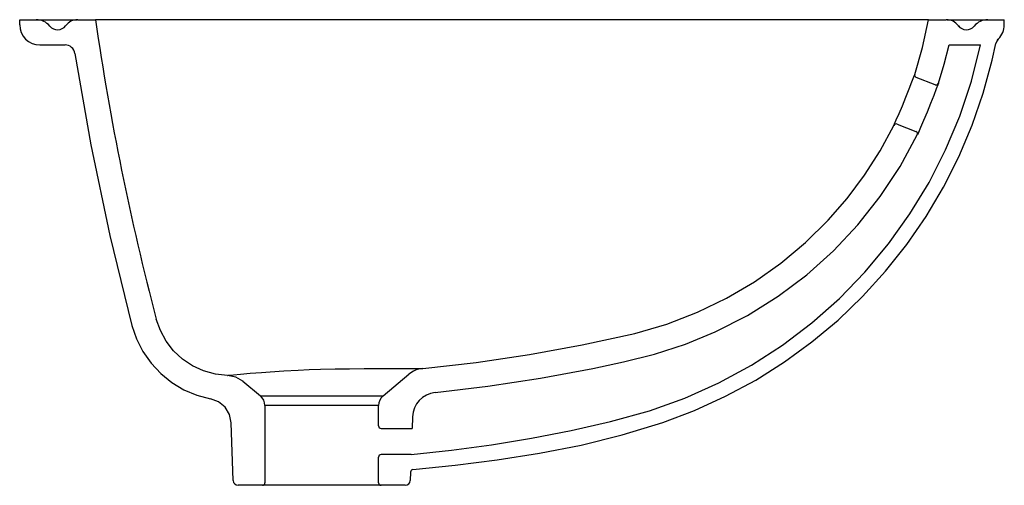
# Model space of a CAD drawing. Header units: millimetres. Extents: x 0 to 0.39, y 0 to 0.185.
import ezdxf

# ---------------------------------------------------------------- set-up
doc = ezdxf.new("R2010")
doc.units = ezdxf.units.MM
doc.header["$LTSCALE"] = 0.1
doc.layers.add('BLOCKS', color=3, linetype='Continuous')

msp = doc.modelspace()

# ---------------------------------------------------------------- linework, layer by layer
at = {"layer": 'BLOCKS'}
for p, q in [((0, 0.1845000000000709), (0.006514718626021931, 0.1845000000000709)), ((0, 0.1824999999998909), (0, 0.1845000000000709)), ((0.006514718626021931, 0.1845000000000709), (0.02282498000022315, 0.1845000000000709)), ((0.02300000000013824, 0.1845000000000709), (0.03000000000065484, 0.1845000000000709)), ((0.08446879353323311, 0.1845000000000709), (0.03000000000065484, 0.1845000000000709)), ((0.1950000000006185, 0.1845000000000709), (0.08446879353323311, 0.1845000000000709)), ((0.3583076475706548, 0.1845000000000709), (0.1950000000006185, 0.1845000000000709)), ((0.3600000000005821, 0.1845000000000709), (0.3583076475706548, 0.1845000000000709)), ((0.3600000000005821, 0.1845000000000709), (0.3670000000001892, 0.1845000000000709)), ((0.3673500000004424, 0.1845000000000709), (0.3816237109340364, 0.1845000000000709)), ((0.3816237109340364, 0.1845000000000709), (0.3834852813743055, 0.1845000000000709)), ((0.3834852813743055, 0.1845000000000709), (0.3900000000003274, 0.1845000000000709)), ((0.3900000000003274, 0.1824999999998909), (0.3900000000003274, 0.1845000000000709)), ((0.372853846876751, 0.1811626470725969), (0.3726199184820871, 0.1812957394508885)), ((0.3872933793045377, 0.176430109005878), (0.3876284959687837, 0.1768278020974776)), ((0.007999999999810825, 0.17450000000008), (0.01794761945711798, 0.17450000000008)), ((0.3681638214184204, 0.17450000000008), (0.3805563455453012, 0.17450000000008)), ((0.3625929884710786, 0.1587091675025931), (0.3551224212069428, 0.1615977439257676)), ((0.3474973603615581, 0.1431030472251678), (0.3549880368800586, 0.1402066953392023)), ((0.08228352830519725, 0.04354762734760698), (0.08239758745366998, 0.04356371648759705)), ((0.09580667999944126, 0.0447622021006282), (0.09581297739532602, 0.04476268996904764)), ((0.1439127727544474, 0.03541218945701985), (0.154166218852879, 0.04401585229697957)), ((0.1458840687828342, 0.04626529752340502), (0.1458955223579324, 0.04626528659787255)), ((0.08842861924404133, 0.04121207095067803), (0.09534064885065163, 0.03541218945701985)), ((0.09534064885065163, 0.03541218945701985), (0.1439127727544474, 0.03541218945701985)), ((0.09712671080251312, 0.03158196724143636), (0.09712671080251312, 0.0009999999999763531)), ((0.1421267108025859, 0.03158196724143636), (0.09712671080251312, 0.03158196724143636)), ((0.1421267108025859, 0.02350941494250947), (0.1421267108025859, 0.03158196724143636)), ((0.0845625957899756, 0.001930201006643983), (0.0837650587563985, 0.02476867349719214)), ((0.155578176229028, 0.02715221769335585), (0.1554160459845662, 0.02250941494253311)), ((0.1431267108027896, 0.02250941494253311), (0.1554160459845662, 0.02250941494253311)), ((0.1550551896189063, 0.01217584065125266), (0.1431267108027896, 0.01217584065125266)), ((0.1421267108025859, 0.0009999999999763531), (0.1421267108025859, 0.0111758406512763)), ((0.1548136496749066, 0.005259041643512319), (0.1546974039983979, 0.001930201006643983)), ((0.09612671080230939, 0), (0.08656137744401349, 0)), ((0.1431267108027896, 0), (0.09612671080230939, 0)), ((0.15269862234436, 0), (0.1431267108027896, 0))]:
    msp.add_line(p, q, dxfattribs=at)
at = {"layer": 'BLOCKS', "flags": 128}
for points in [[(0.3545334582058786, 0.1628439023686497), (0.3576407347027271, 0.1735219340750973), (0.3599999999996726, 0.1845000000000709)], [(0.3726199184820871, 0.1812957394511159), (0.3725627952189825, 0.1813282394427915), (0.3717778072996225, 0.1821298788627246)], [(0.3876301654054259, 0.1768165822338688), (0.3870139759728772, 0.1759936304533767), (0.3866634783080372, 0.1750271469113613)], [(0.1550551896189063, 0.01217584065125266), (0.170988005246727, 0.01388763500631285), (0.1868641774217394, 0.01605185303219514), (0.2026740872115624, 0.01866625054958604), (0.2184082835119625, 0.02172898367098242), (0.2340567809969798, 0.02524000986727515), (0.2494649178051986, 0.02946095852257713), (0.2634918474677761, 0.03451831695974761), (0.2769814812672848, 0.04058632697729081), (0.2898890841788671, 0.04761976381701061), (0.3021704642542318, 0.05557242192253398), (0.3137813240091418, 0.06439831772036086), (0.3246771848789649, 0.07405159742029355), (0.3348135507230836, 0.08448642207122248), (0.3441459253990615, 0.09565695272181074), (0.3526298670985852, 0.1075173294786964), (0.3602215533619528, 0.120021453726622), (0.3667670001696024, 0.1328842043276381), (0.372364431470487, 0.1462811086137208), (0.3769737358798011, 0.1601679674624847), (0.3805563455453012, 0.17450000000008)], [(0.1557200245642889, 0.006219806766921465), (0.1724585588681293, 0.007940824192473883), (0.1891871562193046, 0.01005935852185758), (0.2058429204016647, 0.01269533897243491), (0.2223629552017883, 0.01596869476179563), (0.2386843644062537, 0.01999935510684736), (0.2547442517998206, 0.02490724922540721), (0.2673375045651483, 0.02965920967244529), (0.27962232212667, 0.03527143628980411), (0.2915181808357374, 0.04170002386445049), (0.3029445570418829, 0.04890106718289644), (0.313820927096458, 0.05683066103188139), (0.3241280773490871, 0.06548504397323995), (0.3338614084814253, 0.07484635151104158), (0.3429594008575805, 0.08484723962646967), (0.3513605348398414, 0.09542036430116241), (0.359003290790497, 0.1064983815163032), (0.3658794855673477, 0.1180929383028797), (0.3719752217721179, 0.1301680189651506), (0.3772549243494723, 0.1426386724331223), (0.3816830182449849, 0.1554199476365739), (0.3852239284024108, 0.1684268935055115), (0.3866634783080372, 0.1750271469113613)], [(0.3639024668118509, 0.1593261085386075), (0.3662126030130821, 0.1668601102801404), (0.3681638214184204, 0.17450000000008)], [(0.02189975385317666, 0.1711169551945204), (0.02818492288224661, 0.1349353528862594), (0.03570438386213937, 0.09900178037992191), (0.04445287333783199, 0.06334081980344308)], [(0.3462403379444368, 0.1426136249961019), (0.346495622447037, 0.1431738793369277), (0.3472244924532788, 0.1447940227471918), (0.3483263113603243, 0.1473021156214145), (0.3496565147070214, 0.1504273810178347), (0.3510502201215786, 0.1538195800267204), (0.3523495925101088, 0.1570936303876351), (0.3534216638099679, 0.1598774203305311), (0.3541648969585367, 0.1618515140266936), (0.3545120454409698, 0.1627860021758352), (0.3545334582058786, 0.1628439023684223), (0.3545334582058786, 0.1628439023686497)], [(0.3639024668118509, 0.1593261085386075), (0.3639024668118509, 0.1593261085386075), (0.3636849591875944, 0.1587415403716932), (0.3630516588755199, 0.1570557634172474), (0.3620597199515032, 0.1544639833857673), (0.3608031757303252, 0.1512657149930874), (0.3594095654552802, 0.1478282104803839), (0.3580312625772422, 0.1445396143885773), (0.3568315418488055, 0.1417648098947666), (0.3559650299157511, 0.1398101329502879), (0.3555511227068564, 0.1388907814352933), (0.3555257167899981, 0.1388346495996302)], [(0.1596300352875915, 0.04630882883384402), (0.1807956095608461, 0.04871719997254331), (0.2018767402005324, 0.05183422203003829), (0.2228554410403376, 0.05565839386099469), (0.2437073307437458, 0.06020136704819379), (0.256303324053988, 0.06388120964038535), (0.2684201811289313, 0.06855105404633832), (0.2800127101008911, 0.07416334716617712), (0.2910357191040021, 0.08067053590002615), (0.3014440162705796, 0.08802506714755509), (0.3111924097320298, 0.09617938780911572), (0.3202357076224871, 0.1050859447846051), (0.3277293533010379, 0.1136993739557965), (0.3345832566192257, 0.1228481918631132), (0.340764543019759, 0.1324978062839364), (0.3462403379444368, 0.1426136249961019)], [(0.1645468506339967, 0.03675052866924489), (0.1854514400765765, 0.03924964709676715), (0.2062554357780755, 0.04242747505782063), (0.2269610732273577, 0.04628454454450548), (0.2391099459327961, 0.04887494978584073), (0.2514949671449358, 0.05192127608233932), (0.2637255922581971, 0.05589903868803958), (0.2755081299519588, 0.06076429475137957), (0.2882979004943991, 0.0673156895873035), (0.3004022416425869, 0.07490067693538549), (0.3117652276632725, 0.08346024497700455), (0.3223315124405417, 0.09293577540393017), (0.3320459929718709, 0.1032690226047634), (0.3408535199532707, 0.114401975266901), (0.3486986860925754, 0.1262766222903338), (0.3555257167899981, 0.1388346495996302)], [(0.04445287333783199, 0.06334081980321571), (0.04626145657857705, 0.05802054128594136), (0.04880099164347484, 0.05300784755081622), (0.05201419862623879, 0.04839906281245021), (0.0558457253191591, 0.0442872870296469), (0.0602116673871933, 0.04075116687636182), (0.06503372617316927, 0.0378641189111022), (0.07020946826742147, 0.03567841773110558), (0.07564329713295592, 0.03424286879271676)], [(0.08228352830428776, 0.04354762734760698), (0.07749778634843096, 0.04406686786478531), (0.07285953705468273, 0.04534912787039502), (0.06848247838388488, 0.04735269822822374), (0.06448625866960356, 0.05003370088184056), (0.06096559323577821, 0.05331666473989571), (0.05802015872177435, 0.05712218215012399), (0.055716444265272, 0.06134805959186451), (0.05412262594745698, 0.06588952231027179)], [(0.08842861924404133, 0.04121207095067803), (0.08555908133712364, 0.04291398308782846), (0.08228352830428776, 0.04354762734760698)], [(0.08239582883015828, 0.04356355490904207), (0.08271439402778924, 0.043597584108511), (0.08349358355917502, 0.04367967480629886), (0.08464192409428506, 0.04379752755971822), (0.08746574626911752, 0.04407234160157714), (0.09127890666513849, 0.04441018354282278), (0.09579017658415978, 0.04476291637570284), (0.0957902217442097, 0.04476291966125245)], [(0.0957902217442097, 0.04476291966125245), (0.09579751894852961, 0.04476277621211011), (0.09580335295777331, 0.04476250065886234), (0.09580667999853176, 0.0447622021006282)], [(0.09581297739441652, 0.04476268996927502), (0.09581302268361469, 0.04476269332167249), (0.09922548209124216, 0.04500550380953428), (0.1045620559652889, 0.04534308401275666), (0.1103213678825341, 0.04564782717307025), (0.1147195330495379, 0.04583691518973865), (0.1192050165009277, 0.04599164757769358), (0.1249434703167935, 0.04613383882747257), (0.1305873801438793, 0.04621849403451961), (0.1363823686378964, 0.04625575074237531), (0.1417860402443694, 0.04626226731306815), (0.1458840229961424, 0.0462652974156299), (0.1458840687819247, 0.0462652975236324)], [(0.1458955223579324, 0.04626528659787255), (0.1458987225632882, 0.04626575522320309), (0.1459025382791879, 0.04626622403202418), (0.1459078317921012, 0.04626677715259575), (0.1459135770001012, 0.04626729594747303), (0.145919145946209, 0.04626774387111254), (0.145924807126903, 0.04626815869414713)], [(0.145924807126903, 0.04626815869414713), (0.1459248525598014, 0.04626815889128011), (0.1495910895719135, 0.04628197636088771), (0.1527577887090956, 0.04629127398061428), (0.1560002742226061, 0.04629967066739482), (0.1582511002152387, 0.04630524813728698), (0.1592823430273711, 0.04630790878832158), (0.1596300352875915, 0.04630882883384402), (0.1596300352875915, 0.04630882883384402)], [(0.0885450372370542, 0.04122774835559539), (0.0884942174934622, 0.04122085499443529), (0.08845782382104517, 0.04121596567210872), (0.08843592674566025, 0.04121304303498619), (0.08842861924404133, 0.04121207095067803)], [(0.08376505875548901, 0.02476867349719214), (0.08310284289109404, 0.0280584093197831), (0.08136331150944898, 0.03092806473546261), (0.07879530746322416, 0.03308529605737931), (0.07564329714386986, 0.0342428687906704)], [(0.1550551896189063, 0.01217584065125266), (0.1545825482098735, 0.01219541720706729), (0.1535496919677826, 0.01220276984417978)]]:
    msp.add_lwpolyline(points, dxfattribs=at)
at = {"layer": 'BLOCKS'}
for centre, radius, start, end in [((0.006514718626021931, 0.1775000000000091), 0.006999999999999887, 39.52119635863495, 90), ((0.02300000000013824, 0.1784999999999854), 0.006000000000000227, 90, 143.1301023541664), ((1.079975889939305, 0.3362825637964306), 1.060889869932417, 188.2255903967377, 194.7661078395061), ((0.3670000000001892, 0.1784999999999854), 0.006000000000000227, 36.86989764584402, 90), ((0.3834852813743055, 0.1775000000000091), 0.007000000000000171, 90, 140.478803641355), ((0.007999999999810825, 0.1824999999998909), 0.008000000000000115, 180, 270), ((0.01500000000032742, 0.1845000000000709), 0.004000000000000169, 219.521196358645, 323.130102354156), ((0.375, 0.1845000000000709), 0.004000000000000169, 216.869897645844, 320.478803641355), ((0.3820000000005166, 0.1824999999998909), 0.008000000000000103, 314.7303141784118, 0), ((0.01794761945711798, 0.1704999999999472), 0.004000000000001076, 8.872651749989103, 90), ((0.355483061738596, 0.162530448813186), 0.001000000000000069, 161.732518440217, 248.8604615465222), ((0.3629536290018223, 0.1596418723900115), 0.0009999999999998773, 248.8604615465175, 341.5930670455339), ((0.3471367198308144, 0.142170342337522), 0.001000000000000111, 68.86046154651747, 153.6864840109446), ((0.3546273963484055, 0.1392739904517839), 0.001000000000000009, 333.9381675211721, 68.86046154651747), ((0.1605940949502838, 0.03635540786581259), 0.01000000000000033, 95.53224721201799, 130.0000000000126), ((0.09212671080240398, 0.03158196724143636), 0.005000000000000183, 0, 49.99999999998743), ((0.147126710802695, 0.03158196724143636), 0.005000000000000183, 130.0000000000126, 180), ((0.1655720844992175, 0.02680322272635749), 0.009999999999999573, 95.88449691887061, 178.0000000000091), ((0.1431267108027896, 0.02350941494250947), 0.001000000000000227, 180, 270), ((0.1431267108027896, 0.0111758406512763), 0.001000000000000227, 90, 180), ((0.1558130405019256, 0.005224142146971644), 0.001000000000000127, 95.33713572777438, 178.0000000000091), ((0.08656137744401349, 0.001999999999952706), 0.00200000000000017, 182.0000000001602, 270), ((0.09612671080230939, 0.0009999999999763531), 0.001000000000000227, 270, 0), ((0.1431267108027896, 0.0009999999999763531), 0.001000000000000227, 180, 270), ((0.15269862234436, 0.001999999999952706), 0.00200000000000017, 270, 357.9999999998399)]:
    msp.add_arc(centre, radius, start, end, dxfattribs=at)

doc.saveas('drawing.dxf')
